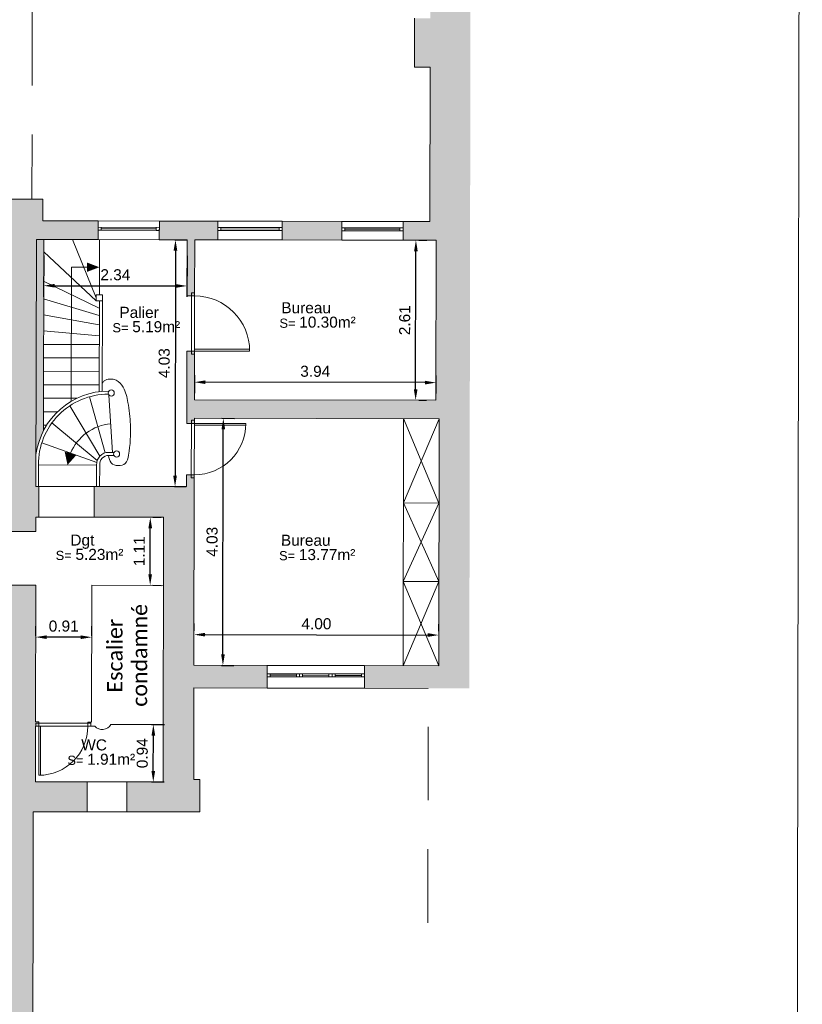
# Model space of a CAD drawing. Header units: metres. Extents: x -40 to 52, y -191 to 168.
# Tile 20 of 32: x -7 to 5, y -40 to -24. Entities that reach past the tile are written whole.
import ezdxf
from ezdxf.enums import TextEntityAlignment as Align

# ---------------------------------------------------------------- set-up
doc = ezdxf.new("R2010")
doc.units = ezdxf.units.M
doc.header["$LTSCALE"] = 2
doc.linetypes.add('Chemin', pattern=[0.5, 0.3, -0.2])
for name, color, linetype, lineweight in [('Cotation', 8, 'Continuous', 13), ('Escalier', 8, 'Continuous', 18), ('Etiq_Affectation', 7, 'Continuous', 18), ('Etiq_Surface', 7, 'Continuous', 18), ('Etiquette', 6, 'Continuous', 18), ('Hachures', 8, 'Continuous', 9), ('Menuiserie', 1, 'Continuous', 18), ('Menuiserie_cps', 7, 'Continuous', 18), ('Mur_coupe', 7, 'Continuous', 18), ('Mur_vu', 8, 'Continuous', 18), ('Texte', 7, 'Continuous', 15)]:
    doc.layers.add(name, color=color, linetype=linetype, lineweight=lineweight)
for name, color, linetype, lineweight, plot in [('Etiq_Mesure_ou_non', 6, 'Continuous', 18, False), ('Etiq_Num_appart', 6, 'Continuous', 18, False), ('Etiq_Num_lot', 6, 'Continuous', 18, False), ('Etiq_Typologie', 6, 'Continuous', 18, False), ('Menuiserie_seuil', 8, 'Continuous', 18, False)]:
    doc.layers.add(name, color=color, linetype=linetype, lineweight=lineweight, plot=plot)
doc.styles.add('Legend', font='calibri.ttf')
doc.styles.get("Standard").update_dxf_attribs({"font": 'arial.ttf'})
doc.dimstyles.get("Standard").update_dxf_attribs({"dimtxt": 0.18, "dimasz": 0.18, "dimexe": 0.18, "dimexo": 0.0625, "dimgap": 0.09, "dimtad": 1, "dimzin": 0, "dimdsep": 46, "dimtxsty": 'Standard', "dimcen": 0.09, "dimadec": 0, "dimazin": 0, "dimtfac": 1, "dimtdec": 4, "dimtofl": 0, "dimtmove": 0, "dimatfit": 3, "dimfxl": 0, "dimtolj": 1, "dimtzin": 0, "dimarcsym": 0})

# ---------------------------------------------------------------- blocks, each defined once
blk = doc.blocks.new('Porte_Simple_Droite_90')
at = {"layer": 'Menuiserie_cps', "color": 1, "lineweight": 9}
for points in [[(0, 0), (0, 0.9)], [(0.03, 0.9), (0.03, 0), (0, 0)]]:
    blk.add_lwpolyline(points, dxfattribs=at)
at = {"layer": 'Menuiserie_cps', "lineweight": 9}
blk.add_arc((0, 0), 0.9, 0, 90, dxfattribs=at)
at = {"layer": 'Menuiserie_seuil'}
blk.add_lwpolyline([(-0.05, 0), (0.9500000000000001, 0), (0.9500000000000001, -0.05), (-0.05, -0.05)], close=True, dxfattribs=at)
blk = doc.blocks.new('Porte_Simple_Droite_84')
at = {"layer": 'Menuiserie_cps', "color": 1, "lineweight": 9}
for points in [[(0, 0), (0, 0.84)], [(0.03, 0.84), (0.03, 0), (0, 0)]]:
    blk.add_lwpolyline(points, dxfattribs=at)
at = {"layer": 'Menuiserie_cps', "lineweight": 9}
blk.add_arc((0, 0), 0.84, 0, 90, dxfattribs=at)
at = {"layer": 'Menuiserie_seuil'}
blk.add_lwpolyline([(-0.05, 0), (0.89, 0), (0.89, -0.05), (-0.05, -0.05)], close=True, dxfattribs=at)
blk = doc.blocks.new('Fenetre_53')
blk.add_lwpolyline([(0.05, 0.05), (0.05, 0), (0, 0), (0, 0.05), (0.53, 0.05), (0.53, 0), (0.48, 0), (0.48, 0.05), (0.48, 0.025), (0.05, 0.025), (0.05, 0), (0.48, 0)])
blk = doc.blocks.new('Porte_Simple_Droite_80')
at = {"layer": 'Menuiserie_cps', "color": 1, "lineweight": 9}
for points in [[(0, 0), (0, 0.8)], [(0.03, 0.8), (0.03, 0), (0, 0)]]:
    blk.add_lwpolyline(points, dxfattribs=at)
at = {"layer": 'Menuiserie_cps', "lineweight": 9}
blk.add_arc((0, 0), 0.8, 0, 90, dxfattribs=at)
at = {"layer": 'Menuiserie_seuil'}
blk.add_lwpolyline([(-0.05, 0), (0.8500000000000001, 0), (0.8500000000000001, -0.05), (-0.05, -0.05)], close=True, dxfattribs=at)
blk = doc.blocks.new('Fenetre_105')
blk.add_lwpolyline([(0.05, 0.05), (0.05, 0), (0, 0), (0, 0.05), (1.05, 0.05), (1.05, 0), (1, 0), (1, 0.05), (1, 0.025), (0.05, 0.025), (0.05, 0), (1, 0)])
blk = doc.blocks.new('Fenetre_100')
blk.add_lwpolyline([(0.05, 0.05), (0.05, 0), (0, 0), (0, 0.05), (1, 0.05), (1, 0), (0.95, 0), (0.95, 0.05), (0.95, 0.025), (0.05, 0.025), (0.05, 0), (0.95, 0)])
blk = doc.blocks.new('Etiquette_Copro')
at = {"layer": 'Etiq_Affectation'}
blk.add_attdef('AFFECTATION', text='', height=0.16, rotation=359.9999999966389, dxfattribs=at).set_placement((0, 0), align=Align.CENTER)
at = {"layer": 'Etiq_Mesure_ou_non'}
blk.add_attdef('MESURE', text='', height=0.16, rotation=359.9999999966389, dxfattribs=at).set_placement((-1.818989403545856e-12, 0.6861313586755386), align=Align.CENTER)
at = {"layer": 'Etiq_Num_appart'}
blk.add_attdef('NUMERO_APPARTEMENT', text='', height=0.16, rotation=359.9999999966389, dxfattribs=at).set_placement((0.002739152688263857, -0.4547106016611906), align=Align.CENTER)
at = {"layer": 'Etiq_Num_lot', "width": 0.7}
blk.add_attdef('NUMERO_LOT', text='', height=0.4, rotation=359.9999999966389, dxfattribs=at).set_placement((-9.094947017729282e-13, 0.227266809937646), align=Align.CENTER)
at = {"layer": 'Etiq_Surface'}
blk.add_text('S=', height=0.15, rotation=359.9999999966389, dxfattribs=at).set_placement((-0.4351251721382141, -0.236694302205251))
blk.add_attdef('SURFACE', text='', height=0.15, rotation=359.9999999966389, dxfattribs=at).set_placement((-0.112084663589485, -0.2874277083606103), align=Align.BOTTOM_LEFT)
at = {"layer": 'Etiq_Typologie'}
blk.add_attdef('TYPOLOGIE', text='', height=0.16, rotation=359.9999999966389, dxfattribs=at).set_placement((0.002739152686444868, -0.8547106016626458), align=Align.CENTER)
blk = doc.blocks.new('*D164')
at = {"layer": 'Cotation', "color": 0, "linetype": 'ByBlock', "lineweight": -2, "transparency": 16777216}
for p, q in [((-0.9802597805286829, -27.21669984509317), (-0.850181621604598, -27.21692107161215)), ((-1.034317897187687, -29.64884131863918), (-1.03048749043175, -27.39661468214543)), ((-0.9847024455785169, -29.82892596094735), (-0.8546242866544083, -29.82914718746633))]:
    blk.add_line(p, q, dxfattribs=at)
at = {"layer": 'Cotation', "color": 0, "transparency": 16777216}
for points in [[(-1.06048744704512, -27.39656366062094), (-1.000487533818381, -27.39666570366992), (-1.030181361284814, -27.21661494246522)], [(-1.064317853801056, -29.64879029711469), (-1.004317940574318, -29.64889234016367), (-1.034624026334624, -29.82884105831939)]]:
    blk.add_solid(points, dxfattribs=at)
at = {"layer": 'Defpoints', "color": 0, "transparency": 16777216}
for p in [(-1.042759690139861, -27.21659355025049), (-1.030181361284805, -27.21661494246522), (-1.047202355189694, -29.82881966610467)]:
    blk.add_point(p, dxfattribs=at)
at = {"layer": 'Cotation', "color": 11, "transparency": 16777216, "insert": (-1.212402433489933, -28.52242187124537), "char_height": 0.18, "attachment_point": 5, "rotation": 89.90255601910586}
blk.add_mtext('\\A1;2.61', dxfattribs=at)
blk = doc.blocks.new('*D165')
at = {"layer": 'Cotation', "color": 0, "linetype": 'ByBlock', "lineweight": -2, "transparency": 16777216}
for p, q in [((-4.645075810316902, -29.42049189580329), (-4.645574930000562, -29.71396742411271)), ((-0.8828775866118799, -29.54036645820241), (-4.46526906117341, -29.53427381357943)), ((-0.7026848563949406, -29.42719679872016), (-0.7031839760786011, -29.72067232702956))]:
    blk.add_line(p, q, dxfattribs=at)
at = {"layer": 'Cotation', "color": 0, "transparency": 16777216}
for points in [[(-4.465218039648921, -29.50427385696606), (-4.465320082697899, -29.5642737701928), (-4.645268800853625, -29.53396768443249)], [(-0.8828265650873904, -29.51036650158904), (-0.8829286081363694, -29.57036641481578), (-0.7028778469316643, -29.54067258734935)]]:
    blk.add_solid(points, dxfattribs=at)
at = {"layer": 'Defpoints', "color": 0, "transparency": 16777216}
for p in [(-4.644969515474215, -29.3579919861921), (-0.7025785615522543, -29.36469688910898), (-4.645268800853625, -29.53396768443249)]:
    blk.add_point(p, dxfattribs=at)
at = {"layer": 'Cotation', "color": 11, "transparency": 16777216, "insert": (-2.673767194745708, -29.3573203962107), "char_height": 0.18, "attachment_point": 5, "rotation": 359.9025560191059}
blk.add_mtext('\\A1;3.94', dxfattribs=at)
blk = doc.blocks.new('*D166')
at = {"layer": 'Cotation', "color": 0, "linetype": 'ByBlock', "lineweight": -2, "transparency": 16777216}
for p, q in [((-4.196811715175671, -30.12346349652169), (-3.994062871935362, -30.12380831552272)), ((-4.180612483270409, -33.97473688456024), (-4.174368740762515, -30.303501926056)), ((-4.203667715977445, -34.15469793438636), (-4.000918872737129, -34.15504275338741))]:
    blk.add_line(p, q, dxfattribs=at)
at = {"layer": 'Cotation', "color": 0, "transparency": 16777216}
for points in [[(-4.204368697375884, -30.30345090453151), (-4.144368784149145, -30.30355294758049), (-4.174062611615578, -30.12350218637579)], [(-4.210612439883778, -33.97468586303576), (-4.150612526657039, -33.97478790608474), (-4.180918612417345, -34.15473662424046)]]:
    blk.add_solid(points, dxfattribs=at)
at = {"layer": 'Defpoints', "color": 0, "transparency": 16777216}
for p in [(-4.259311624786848, -30.12335720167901), (-4.174062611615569, -30.1235021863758), (-4.26616762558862, -34.15459163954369)]:
    blk.add_point(p, dxfattribs=at)
at = {"layer": 'Cotation', "color": 11, "transparency": 16777216, "insert": (-4.357490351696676, -32.13881327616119), "char_height": 0.18, "attachment_point": 5, "rotation": 89.90255601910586}
blk.add_mtext('\\A1;4.03', dxfattribs=at)
blk = doc.blocks.new('*D167')
at = {"layer": 'Cotation', "color": 0, "linetype": 'ByBlock', "lineweight": -2, "transparency": 16777216}
for p, q in [((-4.652168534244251, -33.59091628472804), (-4.651968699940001, -33.47341645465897)), ((-0.6567951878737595, -33.59771129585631), (-0.656595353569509, -33.48021146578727)), ((-4.472275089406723, -33.65372232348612), (-0.8369012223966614, -33.65990507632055))]:
    blk.add_line(p, q, dxfattribs=at)
at = {"layer": 'Cotation', "color": 0, "transparency": 16777216}
for points in [[(-4.472224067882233, -33.62372236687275), (-4.472326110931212, -33.68372228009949), (-4.652274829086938, -33.65341619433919)], [(-0.836850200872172, -33.62990511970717), (-0.8369522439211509, -33.68990503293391), (-0.6569014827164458, -33.66021120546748)]]:
    blk.add_solid(points, dxfattribs=at)
at = {"layer": 'Defpoints', "color": 0, "transparency": 16777216}
for p in [(-4.652274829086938, -33.65341619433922), (-0.6569014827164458, -33.6602112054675), (-0.6569014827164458, -33.66021120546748)]:
    blk.add_point(p, dxfattribs=at)
at = {"layer": 'Cotation', "color": 11, "transparency": 16777216, "insert": (-2.654282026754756, -33.47681396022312), "char_height": 0.18, "attachment_point": 5, "rotation": 359.9025560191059}
blk.add_mtext('\\A1;4.00', dxfattribs=at)
blk = doc.blocks.new('*D168')
at = {"layer": 'Cotation', "color": 0, "linetype": 'ByBlock', "lineweight": -2, "transparency": 16777216}
for p, q in [((-7.107070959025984, -27.46878023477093), (-7.108211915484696, -28.13964698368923)), ((-4.767074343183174, -27.4727599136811), (-4.768215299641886, -28.1436266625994)), ((-6.927906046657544, -27.95995337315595), (-4.947908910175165, -27.96332079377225))]:
    blk.add_line(p, q, dxfattribs=at)
at = {"layer": 'Cotation', "color": 0, "transparency": 16777216}
for points in [[(-6.927855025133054, -27.92995341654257), (-6.927957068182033, -27.98995332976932), (-7.107905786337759, -27.95964724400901)], [(-4.947857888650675, -27.93332083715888), (-4.947959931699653, -27.99332075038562), (-4.767909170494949, -27.96362692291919)]]:
    blk.add_solid(points, dxfattribs=at)
at = {"layer": 'Defpoints', "color": 0, "transparency": 16777216}
for p in [(-7.106964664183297, -27.40628032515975), (-4.766968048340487, -27.41026000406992), (-4.767909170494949, -27.96362692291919)]:
    blk.add_point(p, dxfattribs=at)
at = {"layer": 'Cotation', "color": 11, "transparency": 16777216, "insert": (-5.936597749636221, -27.7816390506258), "char_height": 0.18, "attachment_point": 5, "rotation": 359.9025560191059}
blk.add_mtext('\\A1;2.34', dxfattribs=at)
blk = doc.blocks.new('*D169')
at = {"layer": 'Cotation', "color": 0, "linetype": 'ByBlock', "lineweight": -2, "transparency": 16777216}
for p, q in [((-4.964233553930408, -27.20992422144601), (-4.775615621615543, -27.21024500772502)), ((-4.955921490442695, -27.38993861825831), (-4.962159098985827, -31.05756688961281)), ((-4.971083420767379, -31.23755197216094), (-4.782465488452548, -31.23787275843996))]:
    blk.add_line(p, q, dxfattribs=at)
at = {"layer": 'Cotation', "color": 0, "transparency": 16777216}
for points in [[(-4.985921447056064, -27.38988759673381), (-4.925921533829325, -27.38998963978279), (-4.955615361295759, -27.20993887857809)], [(-4.992159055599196, -31.05751586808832), (-4.932159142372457, -31.0576179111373), (-4.962465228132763, -31.23756662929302)]]:
    blk.add_solid(points, dxfattribs=at)
at = {"layer": 'Defpoints', "color": 0, "transparency": 16777216}
for p in [(-5.026733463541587, -27.20981792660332), (-5.033583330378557, -31.23744567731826), (-4.962465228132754, -31.23756662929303)]:
    blk.add_point(p, dxfattribs=at)
at = {"layer": 'Cotation', "color": 11, "transparency": 16777216, "insert": (-5.139040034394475, -29.22344662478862), "char_height": 0.18, "attachment_point": 5, "rotation": 89.90255601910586}
blk.add_mtext('\\A1;4.03', dxfattribs=at)
blk = doc.blocks.new('*D170')
at = {"layer": 'Cotation', "color": 0, "linetype": 'ByBlock', "lineweight": -2, "transparency": 16777216}
for p, q in [((-5.344316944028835, -35.12054502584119), (-5.136206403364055, -35.12089896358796)), ((-5.317493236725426, -35.87738626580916), (-5.316512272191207, -35.30059257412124)), ((-5.345910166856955, -36.05733819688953), (-5.137799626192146, -36.05769213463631))]:
    blk.add_line(p, q, dxfattribs=at)
at = {"layer": 'Cotation', "color": 0, "transparency": 16777216}
for points in [[(-5.346512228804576, -35.30054155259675), (-5.286512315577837, -35.30064359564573), (-5.31620614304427, -35.12059283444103)], [(-5.347493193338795, -35.87733524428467), (-5.287493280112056, -35.87743728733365), (-5.317799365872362, -36.05738600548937)]]:
    blk.add_solid(points, dxfattribs=at)
at = {"layer": 'Defpoints', "color": 0, "transparency": 16777216}
for p in [(-5.40681685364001, -35.12043873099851), (-5.316206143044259, -35.12059283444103), (-5.408410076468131, -36.05723190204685)]:
    blk.add_point(p, dxfattribs=at)
at = {"layer": 'Cotation', "color": 11, "transparency": 16777216, "insert": (-5.497002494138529, -35.58868329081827), "char_height": 0.18, "attachment_point": 5, "rotation": 89.90255601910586}
blk.add_mtext('\\A1;0.94', dxfattribs=at)
blk = doc.blocks.new('*D171')
at = {"layer": 'Cotation', "color": 0, "linetype": 'ByBlock', "lineweight": -2, "transparency": 16777216}
for p, q in [((-7.237620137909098, -33.67145068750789), (-7.237352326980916, -33.51398153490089)), ((-6.323190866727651, -33.6730058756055), (-6.322923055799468, -33.51553672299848)), ((-6.50322892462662, -33.69523033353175), (-7.057658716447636, -33.69428740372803))]:
    blk.add_line(p, q, dxfattribs=at)
at = {"layer": 'Cotation', "color": 0, "transparency": 16777216}
for points in [[(-7.057607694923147, -33.66428744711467), (-7.057709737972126, -33.72428736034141), (-7.237658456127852, -33.6939812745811)], [(-6.503177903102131, -33.66523037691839), (-6.503279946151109, -33.72523029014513), (-6.323229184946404, -33.69553646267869)]]:
    blk.add_solid(points, dxfattribs=at)
at = {"layer": 'Defpoints', "color": 0, "transparency": 16777216}
for p in [(-7.237726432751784, -33.73395059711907), (-7.237658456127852, -33.6939812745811), (-6.323297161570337, -33.73550578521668)]:
    blk.add_point(p, dxfattribs=at)
at = {"layer": 'Cotation', "color": 11, "transparency": 16777216, "insert": (-6.780137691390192, -33.51475912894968), "char_height": 0.18, "attachment_point": 5, "rotation": 359.9025560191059}
blk.add_mtext('\\A1;0.91', dxfattribs=at)
blk = doc.blocks.new('*D172')
at = {"layer": 'Cotation', "color": 0, "linetype": 'ByBlock', "lineweight": -2, "transparency": 16777216}
for p, q in [((-5.324181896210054, -31.73695217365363), (-5.186650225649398, -31.73718607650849)), ((-5.368234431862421, -32.66852453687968), (-5.36695609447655, -31.91687968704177)), ((-5.326072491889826, -32.84859650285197), (-5.188540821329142, -32.84883040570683))]:
    blk.add_line(p, q, dxfattribs=at)
at = {"layer": 'Cotation', "color": 0, "transparency": 16777216}
for points in [[(-5.396956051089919, -31.91682866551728), (-5.33695613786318, -31.91693070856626), (-5.366649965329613, -31.73687994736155)], [(-5.39823438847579, -32.66847351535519), (-5.338234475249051, -32.66857555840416), (-5.368540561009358, -32.84852427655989)]]:
    blk.add_solid(points, dxfattribs=at)
at = {"layer": 'Defpoints', "color": 0, "transparency": 16777216}
for p in [(-5.38668180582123, -31.73684587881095), (-5.366649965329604, -31.73687994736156), (-5.388572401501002, -32.84849020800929)]:
    blk.add_point(p, dxfattribs=at)
at = {"layer": 'Cotation', "color": 11, "transparency": 16777216, "insert": (-5.547595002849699, -32.29239598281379), "char_height": 0.18, "attachment_point": 5, "rotation": 89.90255601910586}
blk.add_mtext('\\A1;1.11', dxfattribs=at)

msp = doc.modelspace()

# ---------------------------------------------------------------- hatches: boundary and pattern name
at = {"layer": 'Hachures'}
h = msp.add_hatch(color=256, dxfattribs=at)
h.dxf.hatch_style = 1
h.paths.add_polyline_path([(-1.693128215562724, -10.24523355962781), (-1.693043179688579, -10.19523363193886), (-1.057275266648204, -10.19631489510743), (-1.0571868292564, -10.14431492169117), (-0.8271871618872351, -10.14470608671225), (-0.8246712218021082, -8.665367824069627), (-0.9746710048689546, -8.66511271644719), (-0.9745009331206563, -8.565112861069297), (-0.82450115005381, -8.565367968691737), (-0.8195027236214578, -5.626361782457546), (-1.902886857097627, -5.624519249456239), (-1.902036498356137, -5.124519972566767), (-0.1083747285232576, -5.127570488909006), (-0.1583827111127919, -34.53157836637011), (-1.870292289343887, -34.52866688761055), (-1.869663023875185, -34.15866742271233), (-0.6577527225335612, -34.16072854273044), (-0.6508967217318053, -30.12949410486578), (-4.646270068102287, -30.1226990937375), (-4.646411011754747, -30.20557202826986), (-4.771721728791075, -30.20535890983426), (-4.769715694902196, -29.02583849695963), (-4.644404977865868, -29.02605161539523), (-4.645759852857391, -29.82269952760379), (-0.703368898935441, -29.82940443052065), (-0.6989262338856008, -27.21717831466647), (-1.240796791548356, -27.21625674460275), (-1.240279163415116, -26.91189850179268), (-0.8024495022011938, -26.91264312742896), (-0.7981689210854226, -24.39572014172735), (-1.052158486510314, -24.39528817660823), (-1.050797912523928, -23.59528933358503), (-0.7968083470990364, -23.59572129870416), (-0.7895378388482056, -19.32076216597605), (-1.043527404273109, -19.32033020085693), (-1.042549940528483, -18.74559492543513), (-0.7885603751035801, -18.74602689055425), (-0.7796465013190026, -13.50479136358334), (-1.082901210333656, -13.50427561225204), (-1.082288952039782, -13.1442761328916), (-0.8322893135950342, -13.14470131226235), (-0.8274380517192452, -10.2922258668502), (-1.057437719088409, -10.29183470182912)])
h = msp.add_hatch(color=256, dxfattribs=at)
h.dxf.hatch_style = 1
edge = h.paths.add_edge_path()
edge.add_line((-7.106624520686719, -27.20628061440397), (-6.219238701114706, -27.20778980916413))
edge.add_line((-6.219238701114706, -27.20778980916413), (-6.218721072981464, -26.903431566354))
edge.add_line((-6.218721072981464, -26.903431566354), (-7.11871977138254, -26.90190092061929))
edge.add_line((-7.11871977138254, -26.90190092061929), (-7.11811723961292, -26.5476205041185))
edge.add_line((-7.11811723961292, -26.5476205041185), (-8.58225714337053, -26.54513041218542))
edge.add_line((-8.58225714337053, -26.54513041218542), (-8.583107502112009, -27.04512968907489))
edge.add_line((-8.583107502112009, -27.04512968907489), (-7.741042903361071, -27.04656180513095))
edge.add_line((-7.741042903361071, -27.04656180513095), (-7.744090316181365, -28.83839874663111))
edge.add_line((-7.744090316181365, -28.83839874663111), (-8.264089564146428, -28.83751437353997))
edge.add_line((-8.264089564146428, -28.83751437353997), (-8.263972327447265, -28.76858080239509))
edge.add_line((-8.263972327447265, -28.76858080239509), (-8.467868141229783, -28.76823403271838))
edge.add_line((-8.467868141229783, -28.76823403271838), (-8.468174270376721, -28.94823377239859))
edge.add_line((-8.468174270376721, -28.94823377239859), (-7.744279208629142, -28.94946491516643))
edge.add_line((-7.744279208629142, -28.94946491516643), (-7.74585059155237, -29.87341652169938))
edge.add_line((-7.74585059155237, -29.87341652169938), (-8.469745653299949, -29.87218537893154))
edge.add_line((-8.469745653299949, -29.87218537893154), (-8.470051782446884, -30.05218511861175))
edge.add_line((-8.470051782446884, -30.05218511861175), (-8.266155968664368, -30.05253188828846))
edge.add_line((-8.266155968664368, -30.05253188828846), (-8.266048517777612, -29.98935224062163))
edge.add_line((-8.266048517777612, -29.98935224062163), (-7.746049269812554, -29.99023661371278))
edge.add_line((-7.746049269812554, -29.99023661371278), (-7.748909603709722, -31.67207371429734))
edge.add_line((-7.748909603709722, -31.67207371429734), (-13.16102911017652, -31.66286921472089))
edge.add_line((-13.16102911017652, -31.66286921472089), (-13.15782628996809, -29.77965486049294))
edge.add_line((-13.15782628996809, -29.77965486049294), (-13.67782553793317, -29.77877048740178))
edge.add_line((-13.67782553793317, -29.77877048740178), (-13.68150056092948, -31.93963360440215))
edge.add_line((-13.68150056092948, -31.93963360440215), (-13.1615013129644, -31.9405179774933))
edge.add_line((-13.1615013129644, -31.9405179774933), (-13.16128421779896, -31.81286899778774))
edge.add_line((-13.16128421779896, -31.81286899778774), (-7.74916471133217, -31.82207349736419))
edge.add_line((-7.74916471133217, -31.82207349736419), (-7.749419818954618, -31.97207328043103))
edge.add_line((-7.749419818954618, -31.97207328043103), (-7.234731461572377, -31.97294862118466))
edge.add_line((-7.234731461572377, -31.97294862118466), (-7.234324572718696, -31.73370355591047))
edge.add_line((-7.234324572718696, -31.73370355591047), (-7.18432464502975, -31.73378859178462))
edge.add_line((-7.18432464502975, -31.73378859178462), (-7.183474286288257, -31.23378931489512))
edge.add_line((-7.183474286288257, -31.23378931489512), (-7.233474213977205, -31.23370427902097))
edge.add_line((-7.233474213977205, -31.23370427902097), (-7.232590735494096, -30.71423104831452))
edge.add_arc((-6.048993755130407, -30.87405562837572), 1.194339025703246, 152.8712124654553, 172.3096986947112, ccw=False)
edge.add_line((-7.111936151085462, -30.32944643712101), (-7.106624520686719, -27.20628061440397))
h = msp.add_hatch(color=256, dxfattribs=at)
h.dxf.hatch_style = 1
h.paths.add_polyline_path([(-4.264530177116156, -26.90675509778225), (-5.218722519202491, -26.90513228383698), (-5.219240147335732, -27.20949052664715), (-4.766627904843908, -27.21026029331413), (-4.768185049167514, -28.12583979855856), (-4.642874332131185, -28.12605291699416), (-4.64131718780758, -27.21047341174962), (-4.265047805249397, -27.21111334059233)])
h = msp.add_hatch(color=256, dxfattribs=at)
h.dxf.hatch_style = 1
h.paths.add_polyline_path([(-2.240277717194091, -26.91019778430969), (-3.214531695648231, -26.90854085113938), (-3.215049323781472, -27.21289909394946), (-2.240795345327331, -27.21455602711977)])
h = msp.add_hatch(color=256, dxfattribs=at)
h.dxf.hatch_style = 1
h.paths.add_polyline_path([(-3.459660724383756, -34.1559632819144), (-4.65312606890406, -34.15393353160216), (-4.647839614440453, -31.04557081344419), (-4.773150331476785, -31.0453576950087), (-4.77347777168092, -31.23788804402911), (-6.283475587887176, -31.23531996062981), (-6.284325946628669, -31.73531923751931), (-5.149016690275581, -31.73725008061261), (-5.156364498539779, -36.05766056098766), (-5.74892214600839, -36.05665278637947), (-5.749752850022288, -36.54509535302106), (-4.557196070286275, -36.54712355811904), (-4.556296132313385, -36.01797237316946), (-4.65629598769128, -36.01780230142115), (-4.653755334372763, -34.52393299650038), (-3.460289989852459, -34.52596274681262)])
h = msp.add_hatch(color=256, dxfattribs=at)
h.dxf.hatch_style = 1
h.paths.add_polyline_path([(-7.185605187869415, -41.48934142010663), (-7.285605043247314, -41.48917134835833), (-7.277192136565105, -36.54249760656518), (-6.399751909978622, -36.54398988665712), (-6.398921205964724, -36.05554732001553), (-7.241672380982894, -36.05411403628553), (-7.240131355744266, -35.14801233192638), (-7.186446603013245, -35.14810363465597), (-7.186327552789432, -35.07810373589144), (-7.240012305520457, -35.07801243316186), (-7.236215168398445, -32.8453478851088), (-7.750903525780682, -32.84447254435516), (-7.751153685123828, -32.99156280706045), (-8.19500280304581, -32.9908079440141), (-8.195853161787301, -33.49080722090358), (-7.752004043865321, -33.49156208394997), (-7.765655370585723, -41.51835496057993), (-8.428306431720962, -41.51722797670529), (-8.429190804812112, -42.03722722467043), (-7.676539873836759, -42.03850727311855), (-7.67670994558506, -42.13850712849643), (-7.186710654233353, -42.13934048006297)])

# ---------------------------------------------------------------- linework, layer by layer
at = {"layer": 'Escalier', "flags": 128}
for points in [[(-6.248241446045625, -28.1577418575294), (-6.636625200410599, -27.20707995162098)], [(-6.198156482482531, -28.10782696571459), (-6.196625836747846, -27.20782826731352)], [(-6.248326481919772, -28.20774178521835), (-7.106964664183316, -27.40628032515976)], [(-6.656112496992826, -29.84553604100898), (-6.652390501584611, -27.65705379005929)], [(-6.39739087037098, -27.65748747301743), (-6.652390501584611, -27.65705379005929)], [(-6.198530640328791, -28.32782664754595), (-7.107780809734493, -27.88616271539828)], [(-6.198734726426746, -28.44782647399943), (-7.108274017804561, -28.17616229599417)], [(-6.198989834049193, -28.59782625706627), (-7.108716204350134, -28.4361619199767)], [(-6.199295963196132, -28.77782599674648), (-7.109158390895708, -28.69616154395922)], [(-7.109532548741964, -28.91616122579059), (-6.199533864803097, -28.91770887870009)], [(-7.109906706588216, -29.13616090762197), (-6.19990802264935, -29.13770856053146)], [(-7.110280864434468, -29.35616058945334), (-6.200282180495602, -29.35770824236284)], [(-7.110655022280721, -29.57616027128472), (-6.200656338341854, -29.57770792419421)], [(-7.111029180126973, -29.79615995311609), (-6.565313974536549, -29.79708806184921)], [(-6.102543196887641, -30.68723990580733), (-6.360988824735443, -29.77306930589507)], [(-5.982530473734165, -30.67986090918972), (-6.040939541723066, -29.74436368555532)], [(-7.111403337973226, -30.01615963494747), (-6.880338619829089, -30.01655261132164)], [(-6.192638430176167, -30.74315924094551), (-6.681239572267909, -29.9202333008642)], [(-6.232753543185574, -30.81081009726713), (-6.971711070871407, -30.19722140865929)], [(-7.111777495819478, -30.23615931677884), (-7.058770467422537, -30.23624946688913)], [(-6.241394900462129, -30.84667943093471), (-7.139011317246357, -30.52566860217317)], [(-7.193291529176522, -30.88377211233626), (-6.243002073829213, -30.88538828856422)], [(-7.183474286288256, -31.23378931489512), (-6.283475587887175, -31.23531996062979)], [(-6.28432594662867, -31.73531923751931), (-7.184324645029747, -31.73378859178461)]]:
    msp.add_lwpolyline(points, dxfattribs=at)
for points, format in [([(-6.39739087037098, -27.65748747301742, 0.15, 0, 0), (-6.197391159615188, -27.65782761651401, 0, 0, 0)], "xyseb"), ([(-6.011735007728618, -30.21211229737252, 0.2813245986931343), (-6.667238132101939, -30.69438688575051, 0.2813245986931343)], "xyb"), ([(-6.667238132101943, -30.69438688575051, 0.2, 0, 0), (-6.718146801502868, -30.88458020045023, 0, 0, 0)], "xyseb")]:
    msp.add_lwpolyline(points, format=format, dxfattribs=at)
at = {"layer": 'Escalier'}
msp.add_open_spline([(-6.046147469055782, -30.72974466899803), (-6.039531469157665, -30.77430259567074), (-6.026104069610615, -30.86473444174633), (-5.891307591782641, -30.90928213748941), (-5.752308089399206, -30.87087519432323), (-5.69243884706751, -30.59647371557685), (-5.679880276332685, -30.27484560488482), (-5.718577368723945, -29.8971822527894), (-5.780386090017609, -29.63983177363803), (-5.916684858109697, -29.46847291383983), (-6.090198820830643, -29.47799946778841), (-6.141674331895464, -29.5346300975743), (-6.150605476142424, -29.54784416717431)], degree=3, knots=[0, 0, 0, 0, 0.1254106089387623, 0.2545251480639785, 0.3699820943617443, 0.5146653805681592, 1.015564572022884, 1.379588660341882, 1.640280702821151, 1.804308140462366, 1.997435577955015, 2.04729232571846, 2.04729232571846, 2.04729232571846, 2.04729232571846], dxfattribs=at)
at = {"layer": 'Menuiserie'}
msp.add_lwpolyline([(-39.3790219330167, -54.95998726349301), (5.170913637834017, -55.03575422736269), (5.278058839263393, 7.964154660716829), (-39.27187673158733, 8.039921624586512)], close=True, dxfattribs=at)
at = {"layer": 'Menuiserie', "flags": 128}
for points in [[(-6.248156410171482, -28.10774192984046), (-6.248326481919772, -28.20774178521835)], [(-6.248156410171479, -28.10774192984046), (-6.14815655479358, -28.10791200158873)], [(-6.148326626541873, -28.20791185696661), (-6.14815655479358, -28.10791200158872)], [(-6.248326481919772, -28.20774178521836), (-6.148326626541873, -28.20791185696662)], [(-6.200846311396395, -29.68940947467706), (-6.198326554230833, -28.20782682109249)], [(-6.148326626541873, -28.20791185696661), (-6.150837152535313, -29.68406670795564)], [(-1.238142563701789, -34.15974146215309), (-1.231286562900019, -30.12850702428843)], [(-1.233627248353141, -31.50479796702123), (-0.6508967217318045, -30.12949410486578)], [(-0.6532374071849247, -31.5057850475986), (-1.231286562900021, -30.12850702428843)], [(-6.04516149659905, -30.67975439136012), (-5.959054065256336, -30.67990083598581)], [(-6.046147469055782, -30.72974466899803), (-5.960812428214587, -30.72988980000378)], [(-7.19329152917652, -30.88377211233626), (-7.193886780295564, -31.23377160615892)], [(-6.243002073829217, -30.88538828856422), (-6.243597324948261, -31.23538778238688)], [(-6.193475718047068, -31.23547302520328), (-6.192880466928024, -30.88547353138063)], [(-1.235804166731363, -32.78479611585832), (-0.6532374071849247, -31.50578504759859)], [(-0.6532374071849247, -31.5057850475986), (-1.233627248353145, -31.50479796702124)], [(-0.6554143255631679, -32.78578319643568), (-1.233627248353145, -31.50479796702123)], [(-1.238142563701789, -34.15974146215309), (-0.6554143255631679, -32.78578319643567)], [(-0.6554143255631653, -32.78578319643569), (-1.235804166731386, -32.78479611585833)], [(-0.6577527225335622, -34.16072854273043), (-1.235804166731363, -32.78479611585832)]]:
    msp.add_lwpolyline(points, dxfattribs=at)
at = {"layer": 'Menuiserie'}
for centre in [(-6.004464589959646, -29.71016459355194), (-5.916664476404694, -30.70641729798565)]:
    msp.add_circle(centre, 0.05, dxfattribs=at)
for radius, start, end in [(1.194339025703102, 89.76677878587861, 172.3096986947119), (1.144339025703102, 90.07455777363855, 180.4864993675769), (0.1943390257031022, 88.87008555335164, 183.3430349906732), (0.1443390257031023, 88.87008555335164, 184.5371087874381)]:
    msp.add_arc((-6.048993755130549, -30.87405562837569), radius, start, end, dxfattribs=at)
at = {"layer": 'Mur_coupe', "linetype": 'Chemin', "ltscale": 2, "flags": 128}
for points in [[(-7.275938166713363, -13.49374299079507), (-7.298138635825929, -26.54731433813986)], [(-0.8361700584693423, -38.35580492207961), (-0.8296641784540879, -34.53043670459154)]]:
    msp.add_lwpolyline(points, dxfattribs=at)
at = {"layer": 'Mur_coupe', "flags": 128}
for points in [[(-1.052158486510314, -24.39528817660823), (-1.050797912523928, -23.59528933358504)], [(-1.052158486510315, -24.39528817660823), (-0.7981689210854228, -24.39572014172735)], [(-0.8024495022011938, -26.91264312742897), (-0.7981689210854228, -24.39572014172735)], [(-8.58225714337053, -26.54513041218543), (-7.118117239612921, -26.5476205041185)], [(-7.11871977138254, -26.9019009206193), (-7.118117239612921, -26.5476205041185)], [(-7.11871977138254, -26.9019009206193), (-6.218721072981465, -26.903431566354)], [(-6.219238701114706, -27.20778980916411), (-6.218721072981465, -26.90343156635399)], [(-5.219240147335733, -27.20949052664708), (-5.218722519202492, -26.90513228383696)], [(-5.218722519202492, -26.90513228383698), (-4.264530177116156, -26.90675509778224)], [(-4.265047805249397, -27.21111334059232), (-4.264530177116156, -26.90675509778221)], [(-3.215049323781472, -27.21289909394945), (-3.214531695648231, -26.90854085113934)], [(-3.214531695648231, -26.90854085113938), (-2.240277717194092, -26.91019778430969)], [(-2.240795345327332, -27.21455602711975), (-2.240277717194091, -26.91019778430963)], [(-1.240796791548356, -27.21625674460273), (-1.240279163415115, -26.91189850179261)], [(-1.240279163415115, -26.91189850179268), (-0.8024495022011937, -26.91264312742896)], [(-7.233474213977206, -31.23370427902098), (-7.226624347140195, -27.20607652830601)], [(-7.226624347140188, -27.20607652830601), (-6.219238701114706, -27.20778980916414)], [(-7.11193615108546, -30.32944643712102), (-7.106624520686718, -27.20628061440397)], [(-5.219240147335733, -27.20949052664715), (-4.766627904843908, -27.21026029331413), (-4.768185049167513, -28.12583979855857)], [(-4.642874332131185, -28.12605291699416), (-4.64131718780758, -27.21047341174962)], [(-4.64131718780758, -27.21047341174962), (-4.265047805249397, -27.21111334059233)], [(-3.215049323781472, -27.21289909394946), (-2.240795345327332, -27.21455602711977)], [(-1.240796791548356, -27.21625674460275), (-0.6989262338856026, -27.21717831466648)], [(-0.703368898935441, -29.82940443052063), (-0.6989262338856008, -27.21717831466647)], [(-4.768185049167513, -28.12583979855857), (-4.642874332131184, -28.12605291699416)], [(-4.769715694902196, -29.02583849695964), (-4.771721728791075, -30.20535890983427)], [(-4.769715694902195, -29.02583849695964), (-4.644404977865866, -29.02605161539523)], [(-4.645759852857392, -29.82269952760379), (-4.644404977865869, -29.02605161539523)], [(-4.645759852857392, -29.8226995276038), (-0.7033688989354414, -29.82940443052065)], [(-4.771721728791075, -30.20535890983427), (-4.646411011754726, -30.20557202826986)], [(-4.646411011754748, -30.20557202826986), (-4.646270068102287, -30.1226990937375)], [(-4.646270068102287, -30.1226990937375), (-0.6508967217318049, -30.12949410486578)], [(-0.6577527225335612, -34.16072854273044), (-0.6508967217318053, -30.12949410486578)], [(-4.773477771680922, -31.23788804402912), (-4.773150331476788, -31.04535769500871)], [(-4.773150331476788, -31.04535769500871), (-4.647839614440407, -31.04557081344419)], [(-4.65312606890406, -34.15393353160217), (-4.647839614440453, -31.04557081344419)], [(-7.183474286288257, -31.23378931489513), (-7.233474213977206, -31.23370427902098)], [(-7.18432464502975, -31.73378859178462), (-7.183474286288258, -31.23378931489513)], [(-6.284325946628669, -31.73531923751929), (-6.283475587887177, -31.2353199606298)], [(-4.773477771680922, -31.23788804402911), (-6.283475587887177, -31.23531996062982)], [(-7.234731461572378, -31.97294862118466), (-7.234324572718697, -31.73370355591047)], [(-7.184324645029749, -31.73378859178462), (-7.234324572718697, -31.73370355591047)], [(-5.14901669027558, -31.73725008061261), (-6.284325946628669, -31.73531923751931)], [(-5.74892214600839, -36.05665278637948), (-5.156364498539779, -36.05766056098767), (-5.149016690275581, -31.73725008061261)], [(-7.234731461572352, -31.97294862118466), (-7.749419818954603, -31.97207328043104)], [(-7.236215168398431, -32.8453478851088), (-7.750903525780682, -32.84447254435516)], [(-7.236215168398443, -32.8453478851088), (-7.240012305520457, -35.07801243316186)], [(-6.325583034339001, -35.07956762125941), (-6.321785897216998, -32.84690307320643), (-5.150907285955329, -32.84889440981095)], [(-4.653126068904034, -34.15393353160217), (-3.459660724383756, -34.15596328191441)], [(-3.460289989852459, -34.5259627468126), (-3.459660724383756, -34.15596328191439)], [(-1.870292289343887, -34.52866688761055), (-1.869663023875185, -34.15866742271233)], [(-1.869663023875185, -34.15866742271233), (-0.6577527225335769, -34.16072854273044)], [(-4.65629598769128, -36.01780230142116), (-4.653755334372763, -34.52393299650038)], [(-4.653755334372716, -34.52393299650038), (-3.460289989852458, -34.52596274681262)], [(-1.870292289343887, -34.52866688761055), (-0.8296641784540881, -34.53043670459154)], [(-7.240131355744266, -35.14801233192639), (-7.241672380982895, -36.05411403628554), (-6.398921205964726, -36.05554732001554)], [(-7.186446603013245, -35.14810363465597), (-7.240131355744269, -35.14801233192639)], [(-7.186327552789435, -35.07810373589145), (-7.240012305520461, -35.07801243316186)], [(-7.186446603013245, -35.14810363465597), (-7.186327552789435, -35.07810373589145)], [(-6.386447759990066, -35.14946420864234), (-6.386328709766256, -35.07946430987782)], [(-6.38644775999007, -35.14946420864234), (-6.272880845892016, -35.14965735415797)], [(-6.386328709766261, -35.07946430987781), (-6.325583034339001, -35.07956762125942)], [(-5.154771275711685, -35.12086738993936), (-6.009412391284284, -35.11941388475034)], [(-6.398921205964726, -36.05554732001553), (-6.399751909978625, -36.54398988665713)], [(-5.74892214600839, -36.05665278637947), (-5.749752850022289, -36.54509535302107)], [(-4.65629598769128, -36.01780230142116), (-4.556296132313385, -36.01797237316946)], [(-4.557196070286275, -36.54712355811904), (-4.556296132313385, -36.01797237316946)], [(-7.285605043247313, -41.48917134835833), (-7.277192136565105, -36.5424976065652)], [(-7.277192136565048, -36.5424976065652), (-6.399751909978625, -36.54398988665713)], [(-5.749752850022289, -36.54509535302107), (-4.557196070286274, -36.54712355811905)]]:
    msp.add_lwpolyline(points, dxfattribs=at)
at = {"layer": 'Mur_coupe'}
msp.add_arc((-6.152684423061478, -35.03402309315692), 0.1667886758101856, 223.8917471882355, 329.204862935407, dxfattribs=at)
at = {"layer": 'Mur_vu', "flags": 128}
for points in [[(-5.21872251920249, -26.90513228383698), (-6.218721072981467, -26.903431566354)], [(-3.214531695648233, -26.90854085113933), (-4.264530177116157, -26.90675509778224)], [(-1.240279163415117, -26.91189850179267), (-2.240277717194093, -26.91019778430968)], [(-6.219238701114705, -27.20778980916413), (-5.219240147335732, -27.20949052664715)], [(-4.265047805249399, -27.21111334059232), (-3.215049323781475, -27.21289909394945)], [(-1.240796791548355, -27.21625674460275), (-2.240795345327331, -27.21455602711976)], [(-1.869663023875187, -34.15866742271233), (-3.459660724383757, -34.1559632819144)], [(-1.87029228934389, -34.52866688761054), (-3.460289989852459, -34.52596274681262)], [(-6.398921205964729, -36.05554732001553), (-5.748922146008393, -36.05665278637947)], [(-5.74975285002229, -36.54509535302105), (-6.399751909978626, -36.54398988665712)]]:
    msp.add_lwpolyline(points, dxfattribs=at)

# ---------------------------------------------------------------- block references
at = {"layer": 'Etiquette'}
ref = msp.add_blockref('Etiquette_Copro', (-2.822469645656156, -28.40997522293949), dxfattribs=dict(at, rotation=359.9025560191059))
ref.add_attrib('AFFECTATION', 'Bureau', dxfattribs={"layer": 'Etiq_Affectation', "height": 0.18, "rotation": 359.9025560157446}).set_placement((-2.822469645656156, -28.40997522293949), align=Align.CENTER)
ref.add_attrib('SURFACE', '10.30m²', dxfattribs={"layer": 'Etiq_Surface', "height": 0.18, "rotation": 359.9025560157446}).set_placement((-2.935042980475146, -28.69721189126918), align=Align.BOTTOM_LEFT)
ref = msp.add_blockref('Etiquette_Copro', (-5.549016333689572, -28.48427113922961), dxfattribs=dict(at, rotation=359.9025560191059))
ref.add_attrib('AFFECTATION', 'Palier', dxfattribs={"layer": 'Etiq_Affectation', "height": 0.18, "rotation": 359.9025560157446}).set_placement((-5.549016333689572, -28.48427113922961), align=Align.CENTER)
ref.add_attrib('SURFACE', '5.19m²', dxfattribs={"layer": 'Etiq_Surface', "height": 0.18, "rotation": 359.9025560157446}).set_placement((-5.661589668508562, -28.77150780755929), align=Align.BOTTOM_LEFT)
ref = msp.add_blockref('Etiquette_Copro', (-6.475904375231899, -32.19973036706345), dxfattribs=dict(at, rotation=359.9025560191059))
ref.add_attrib('AFFECTATION', 'Dgt', dxfattribs={"layer": 'Etiq_Affectation', "height": 0.18, "rotation": 359.9025560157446}).set_placement((-6.475904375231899, -32.19973036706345), align=Align.CENTER)
ref.add_attrib('SURFACE', '5.23m²', dxfattribs={"layer": 'Etiq_Surface', "height": 0.18, "rotation": 359.9025560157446}).set_placement((-6.588477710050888, -32.48696703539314), align=Align.BOTTOM_LEFT)
ref = msp.add_blockref('Etiquette_Copro', (-2.828920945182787, -32.20325086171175), dxfattribs=dict(at, rotation=359.9025560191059))
ref.add_attrib('AFFECTATION', 'Bureau', dxfattribs={"layer": 'Etiq_Affectation', "height": 0.18, "rotation": 359.9025560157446}).set_placement((-2.828920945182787, -32.20325086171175), align=Align.CENTER)
ref.add_attrib('SURFACE', '13.77m²', dxfattribs={"layer": 'Etiq_Surface', "height": 0.18, "rotation": 359.9025560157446}).set_placement((-2.941494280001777, -32.49048753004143), align=Align.BOTTOM_LEFT)
ref = msp.add_blockref('Etiquette_Copro', (-6.284217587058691, -35.54247384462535), dxfattribs=dict(at, rotation=359.9025560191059))
ref.add_attrib('AFFECTATION', 'WC', dxfattribs={"layer": 'Etiq_Affectation', "height": 0.18, "rotation": 359.9025560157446}).set_placement((-6.284217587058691, -35.54247384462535), align=Align.CENTER)
ref.add_attrib('SURFACE', '1.91m²', dxfattribs={"layer": 'Etiq_Surface', "height": 0.18, "rotation": 359.9025560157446}).set_placement((-6.396790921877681, -35.82971051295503), align=Align.BOTTOM_LEFT)
at = {"layer": 'Menuiserie'}
for name, p, rotation in [('Fenetre_100', (-6.218979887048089, -27.05561068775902), 359.9025560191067), ('Fenetre_105', (-4.26478899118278, -27.05893421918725), 359.9025560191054), ('Fenetre_100', (-2.240536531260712, -27.06237690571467), 359.9025560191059), ('Porte_Simple_Droite_84', (-4.646411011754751, -30.20557202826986), 269.9025560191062), ('Fenetre_53', (-3.459975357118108, -34.34096301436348), 359.9025560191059), ('Fenetre_53', (-2.929976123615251, -34.34186439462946), 359.9025560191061), ('Fenetre_53', (-2.399976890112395, -34.34276577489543), 359.9025560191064)]:
    msp.add_blockref(name, p, dxfattribs=dict(at, rotation=rotation))
at = {"layer": 'Menuiserie', "xscale": -1}
for name, p, rotation in [('Porte_Simple_Droite_90', (-4.644404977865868, -29.02605161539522), 269.9025560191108), ('Porte_Simple_Droite_80', (-7.186446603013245, -35.148103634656), 179.9025560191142)]:
    msp.add_blockref(name, p, dxfattribs=dict(at, rotation=rotation))

# ---------------------------------------------------------------- texts
at = {"layer": 'Texte', "style": 'Legend'}
for s, p in [('condamné', (-5.55050946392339, -33.99138751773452)), ('Escalier', (-5.953945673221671, -33.99694761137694))]:
    msp.add_text(s, height=0.2499999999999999, rotation=89.90255601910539, dxfattribs=at).set_placement(p, align=Align.MIDDLE)

# ---------------------------------------------------------------- dimensions: what is measured, and where the dimension line sits
at = {"layer": 'Cotation'}
for base, p1, p2, angle, picture, middle in [((-4.962465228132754, -31.23756662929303), (-5.026733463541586, -27.20981792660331), (-5.033583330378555, -31.23744567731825), 89.90255601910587, '*D169', (-5.139040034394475, -29.22344662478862)), ((-1.030181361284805, -27.21661494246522), (-1.047202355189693, -29.82881966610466), (-1.04275969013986, -27.21659355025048), 89.90255601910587, '*D164', (-1.212402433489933, -28.52242187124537)), ((-4.645268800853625, -29.53396768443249), (-0.7025785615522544, -29.36469688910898), (-4.644969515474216, -29.35799198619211), 359.9025560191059, '*D165', (-2.673767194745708, -29.3573203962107)), ((-4.174062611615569, -30.1235021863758), (-4.266167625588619, -34.15459163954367), (-4.259311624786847, -30.123357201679), 89.90255601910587, '*D166', (-4.357490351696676, -32.13881327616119)), ((-5.366649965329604, -31.73687994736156), (-5.388572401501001, -32.84849020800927), (-5.38668180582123, -31.73684587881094), 89.90255601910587, '*D172', (-5.547595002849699, -32.29239598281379)), ((-7.237658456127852, -33.6939812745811), (-6.323297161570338, -33.73550578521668), (-7.237726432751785, -33.73395059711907), 359.9025560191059, '*D171', (-6.780137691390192, -33.51475912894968)), ((-0.6569014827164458, -33.66021120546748), (-4.652274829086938, -33.65341619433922), (-0.6569014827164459, -33.6602112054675), 359.9025560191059, '*D167', (-2.654282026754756, -33.47681396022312)), ((-5.316206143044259, -35.12059283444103), (-5.40841007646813, -36.05723190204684), (-5.406816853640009, -35.1204387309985), 89.90255601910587, '*D170', (-5.497002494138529, -35.58868329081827))]:
    dim = msp.add_linear_dim(base=base, p1=p1, p2=p2, angle=angle, dimstyle='Standard', override={"dimpost": '<>', "dimclrt": 11, "dimfxl": 5}, dxfattribs=at)
    dim.commit()
    dim.dimension.update_dxf_attribs({"geometry": picture, "text_midpoint": middle})
dim = msp.add_linear_dim(base=(-4.767909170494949, -27.96362692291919), p1=(-7.106964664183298, -27.40628032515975), p2=(-4.766968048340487, -27.41026000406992), angle=359.9025560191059, dimstyle='Standard', override={"dimpost": '<>', "dimclrt": 11, "dimfxl": 5}, dxfattribs=at)
dim.commit()
dim.dimension.update_dxf_attribs({"geometry": '*D168', "text_midpoint": (-5.936903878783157, -27.96163879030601), "dimtype": 160})

doc.saveas('drawing.dxf')
